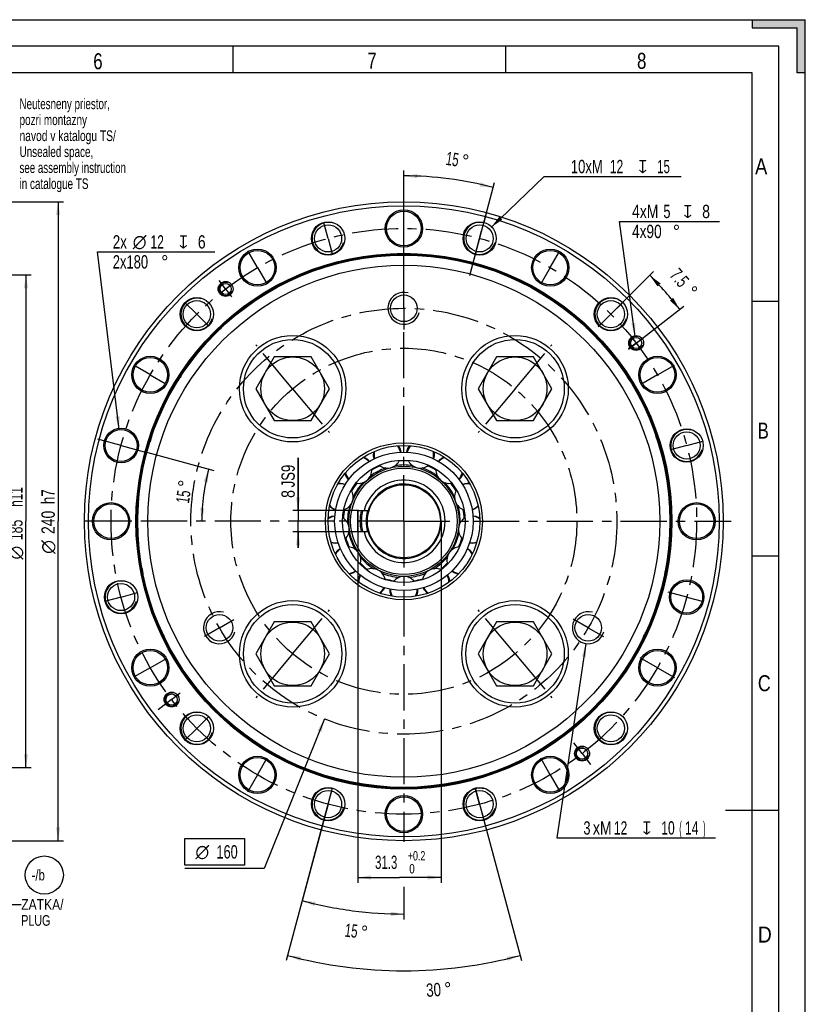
# Model space of a CAD drawing. Header units: millimetres. Extents: x 0 to 420, y 0 to 297.
# Tile 108 of 108: x 272 to 420, y 112 to 297. Entities that reach past the tile are written whole.
import ezdxf
from ezdxf.enums import TextEntityAlignment as Align

# ---------------------------------------------------------------- set-up
doc = ezdxf.new("R2010")
doc.units = ezdxf.units.MM
doc.header["$LTSCALE"] = 23.1
doc.linetypes.add('CENTER', pattern=[0.6, 0.375, -0.075, 0.075, -0.075])
doc.layers.get('0').update_dxf_attribs({"linetype": 'CONTINUOUS'})
for name, color, linetype in [('DEFAULT_1', 7, 'CENTER'), ('HRIADEL', 7, 'CONTINUOUS'), ('KLIETKY_HRIAD', 7, 'CONTINUOUS'), ('NOS-TELESO', 7, 'CONTINUOUS'), ('PRIR-VSTUP', 7, 'CONTINUOUS'), ('REZVALC', 7, 'CONTINUOUS')]:
    doc.layers.add(name, color=color, linetype=linetype)
doc.styles.get("Standard").update_dxf_attribs({"font": 'txt', "width": 0.8})
doc.styles.add('TEXTSTYLE_1', font='gdt', dxfattribs={"width": 0.8})
doc.dimstyles.new('DIMSTYLE_1', dxfattribs={"dimtxt": 2.5, "dimasz": 2.5, "dimexe": 1, "dimexo": 0, "dimtad": 1, "dimdec": 3, "dimlfac": 2, "dimdsep": 46, "dimtxsty": 'Standard', "dimblk": '_FILLED', "dimblk1": '_FILLED', "dimblk2": '_FILLED', "dimcen": 0.09, "dimclrt": 7, "dimadec": 0, "dimazin": 0, "dimtp": 0.005, "dimtm": 0.005, "dimtfac": 1, "dimtdec": 3, "dimtofl": 0, "dimtmove": 0, "dimatfit": 3, "dimldrblk": '_FILLED', "dimfxl": 1, "dimtolj": 1, "dimarcsym": 0})
doc.dimstyles.new('DIMSTYLE_10', dxfattribs={"dimtxt": 2.5, "dimasz": 2.5, "dimexe": 1, "dimexo": 0, "dimtad": 1, "dimdec": 3, "dimlfac": 2, "dimdsep": 46, "dimtxsty": 'Standard', "dimblk": '_FILLED', "dimblk1": '_FILLED', "dimblk2": '_FILLED', "dimcen": 0.09, "dimclrt": 7, "dimadec": 0, "dimazin": 0, "dimtp": 0.2, "dimtm": 0.2, "dimtfac": 1, "dimtdec": 3, "dimtofl": 0, "dimtmove": 0, "dimatfit": 3, "dimldrblk": '_FILLED', "dimfxl": 1, "dimtolj": 1, "dimarcsym": 0})
doc.dimstyles.new('DIMSTYLE_2', dxfattribs={"dimtxt": 2.5, "dimasz": 2.5, "dimexe": 1, "dimexo": 0, "dimgap": 1.25, "dimtad": 0, "dimdec": 0, "dimlfac": 2, "dimdsep": 46, "dimtxsty": 'Standard', "dimblk": '_FILLED', "dimblk1": '_FILLED', "dimblk2": '_FILLED', "dimcen": 0.09, "dimclrt": 7, "dimadec": 0, "dimazin": 0, "dimtfac": 1, "dimtdec": 0, "dimtofl": 0, "dimtmove": 0, "dimatfit": 3, "dimldrblk": '_FILLED', "dimfxl": 1, "dimtolj": 1, "dimarcsym": 0})
doc.dimstyles.new('DIMSTYLE_3', dxfattribs={"dimtxt": 2.5, "dimasz": 2.5, "dimexe": 1, "dimexo": 0, "dimgap": 1.25, "dimtad": 0, "dimdec": 0, "dimlfac": 2, "dimdsep": 46, "dimtxsty": 'Standard', "dimblk": '_FILLED', "dimblk1": '_FILLED', "dimblk2": '_FILLED', "dimcen": 0.09, "dimclrt": 7, "dimadec": 0, "dimazin": 0, "dimtfac": 1, "dimtdec": 65535, "dimtofl": 0, "dimtmove": 0, "dimatfit": 3, "dimldrblk": '_FILLED', "dimfxl": 1, "dimtolj": 1, "dimarcsym": 0})
doc.dimstyles.new('DIMSTYLE_4', dxfattribs={"dimtxt": 2.5, "dimasz": 2.5, "dimexe": 1, "dimexo": 0, "dimtad": 1, "dimdec": 3, "dimlfac": 2, "dimdsep": 46, "dimtxsty": 'Standard', "dimblk": '_FILLED', "dimblk1": '_FILLED', "dimblk2": '_FILLED', "dimcen": 0.09, "dimclrt": 7, "dimadec": 0, "dimazin": 0, "dimtp": 0.005, "dimtm": 0.005, "dimtfac": 1, "dimtdec": 3, "dimtmove": 0, "dimatfit": 2, "dimldrblk": '_FILLED', "dimfxl": 1, "dimtolj": 1, "dimarcsym": 0})
doc.dimstyles.new('DIMSTYLE_5', dxfattribs={"dimtxt": 2.5, "dimasz": 2.5, "dimexe": 1, "dimexo": 0, "dimgap": 1.25, "dimtad": 0, "dimdec": 1, "dimlfac": 2, "dimdsep": 46, "dimtxsty": 'Standard', "dimblk": '_FILLED', "dimblk1": '_FILLED', "dimblk2": '_FILLED', "dimcen": 0.09, "dimclrt": 7, "dimadec": 0, "dimazin": 0, "dimtp": 0.1, "dimtm": 0.1, "dimtfac": 1, "dimtdec": 65535, "dimtofl": 0, "dimtmove": 0, "dimatfit": 3, "dimldrblk": '_FILLED', "dimfxl": 1, "dimtolj": 1, "dimarcsym": 0})
doc.dimstyles.new('DIMSTYLE_7', dxfattribs={"dimtxt": 2.5, "dimasz": 2.5, "dimexe": 1, "dimexo": 0, "dimtad": 1, "dimdec": 3, "dimlfac": 2, "dimdsep": 46, "dimtxsty": 'Standard', "dimblk": '_FILLED', "dimblk1": '_FILLED', "dimblk2": '_FILLED', "dimcen": 0.09, "dimclrt": 7, "dimadec": 0, "dimazin": 0, "dimtfac": 1, "dimtdec": 3, "dimtofl": 0, "dimtmove": 0, "dimatfit": 3, "dimldrblk": '_FILLED', "dimfxl": 1, "dimtolj": 1, "dimarcsym": 0})
doc.dimstyles.new('DIMSTYLE_8', dxfattribs={"dimtxt": 2.5, "dimasz": 2.5, "dimexe": 1, "dimexo": 0, "dimtad": 1, "dimdec": 3, "dimlfac": 2, "dimdsep": 46, "dimtxsty": 'Standard', "dimblk": '_FILLED', "dimblk1": '_FILLED', "dimblk2": '_FILLED', "dimcen": 0.09, "dimclrt": 7, "dimadec": 0, "dimazin": 0, "dimtol": 1, "dimtp": 0.2, "dimtfac": 0.7, "dimtdec": 3, "dimtofl": 0, "dimtmove": 0, "dimatfit": 3, "dimldrblk": '_FILLED', "dimfxl": 1, "dimtolj": 1, "dimarcsym": 0})
doc.dimstyles.get("Standard").update_dxf_attribs({"dimtxt": 2.5, "dimasz": 2.5, "dimexe": 1, "dimexo": 0, "dimtad": 1, "dimdec": 3, "dimdsep": 46, "dimtxsty": 'Standard', "dimblk": '_FILLED', "dimblk1": '_FILLED', "dimblk2": '_FILLED', "dimcen": 0.09, "dimclrt": 7, "dimadec": 0, "dimazin": 0, "dimtol": 1, "dimtp": 0.005, "dimtm": 0.005, "dimtfac": 1, "dimtdec": 3, "dimtofl": 0, "dimtmove": 0, "dimatfit": 3, "dimldrblk": '_FILLED', "dimfxl": 1, "dimtolj": 1, "dimarcsym": 0})

# ---------------------------------------------------------------- blocks, each defined once
blk = doc.blocks.new('*D5')
at = {"color": 7, "linetype": 'Continuous'}
for p, q in [((344.59, 255.98), (344.59, 268.67)), ((356.96, 248.95), (361.64, 266.43))]:
    blk.add_line(p, q, dxfattribs=at)
for start, end in [(82.5, 90), (75, 82.5)]:
    blk.add_arc((344.59, 202.8), 64.87, start, end, dxfattribs=at)
for points in [[(347.1, 268.02), (344.59, 267.67), (347.08, 267.22)], [(358.86, 265.67), (361.38, 265.46), (359.05, 266.45)]]:
    blk.add_solid(points, dxfattribs=at)
at = {"color": 7, "linetype": 'Continuous', "width": 0.642857}
blk.add_text('15', height=2.5, rotation=-8.3302, dxfattribs=at).set_placement((353.53, 269.58), align=Align.CENTER)
at = {"color": 7, "linetype": 'Continuous', "style": 'TEXTSTYLE_1'}
blk.add_text('~', height=2.5, rotation=-8.3302, dxfattribs=at).set_placement((355.94, 269.23), align=Align.CENTER)
blk = doc.blocks.new('_FILLED')
at = {"color": 0, "linetype": 'ByBlock'}
blk.add_solid([(0, 0), (-1, 0.16), (-1, -0.16)], dxfattribs=at)
blk = doc.blocks.new('*D6')
at = {"color": 7, "linetype": 'Continuous'}
for p, q in [((330.36, 149.67), (325.24, 130.57)), ((344.59, 134.16), (344.59, 128.02))]:
    blk.add_line(p, q, dxfattribs=at)
for start, end in [(255, 262.5), (262.5, 270)]:
    blk.add_arc((344.59, 202.8), 73.77, start, end, dxfattribs=at)
for points in [[(328.02, 131.32), (325.5, 131.54), (327.83, 130.54)], [(342.09, 128.66), (344.59, 129.02), (342.1, 129.46)]]:
    blk.add_solid(points, dxfattribs=at)
at = {"color": 7, "linetype": 'Continuous', "width": 0.642857}
blk.add_text('15', height=2.5, rotation=-6.705, dxfattribs=at).set_placement((334.57, 124.66), align=Align.CENTER)
at = {"color": 7, "linetype": 'Continuous', "style": 'TEXTSTYLE_1'}
blk.add_text('~', height=2.5, rotation=-6.705, dxfattribs=at).set_placement((336.99, 124.37), align=Align.CENTER)
blk = doc.blocks.new('*D7')
at = {"color": 7, "linetype": 'Continuous'}
for p, q in [((331.15, 152.65), (322.48, 120.28)), ((358.01, 152.72), (366.7, 120.28))]:
    blk.add_line(p, q, dxfattribs=at)
for start, end in [(255, 270), (270, 285)]:
    blk.add_arc((344.59, 202.8), 84.43, start, end, dxfattribs=at)
for points in [[(325.26, 121.02), (322.74, 121.25), (325.07, 120.25)], [(364.12, 120.25), (366.44, 121.25), (363.92, 121.02)]]:
    blk.add_solid(points, dxfattribs=at)
at = {"color": 7, "linetype": 'Continuous', "width": 0.75}
blk.add_text('30', height=2.5, rotation=4.1665, dxfattribs=at).set_placement((350.26, 113.55), align=Align.CENTER)
at = {"color": 7, "linetype": 'Continuous', "style": 'TEXTSTYLE_1'}
blk.add_text('~', height=2.5, rotation=4.1665, dxfattribs=at).set_placement((352.96, 113.74), align=Align.CENTER)
blk = doc.blocks.new('*D8')
at = {"color": 7, "linetype": 'Continuous'}
for p, q in [((291.1, 220.01), (287.04, 253.4)), ((287.04, 253.4), (288.66, 253.4)), ((288.66, 253.4), (309.1, 253.4))]:
    blk.add_line(p, q, dxfattribs=at)
at = {"color": 7, "linetype": 'Continuous', "xscale": 2.5, "yscale": 2.5, "zscale": 2.5, "rotation": 276.9348775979}
blk.add_blockref('_FILLED', (291.1, 220.01), dxfattribs=at)
at = {"color": 7, "linetype": 'Continuous'}
for s, width, p in [('2x', 0.75, (289.91, 254.02)), ('12', 0.678571, (296.99, 254.02)), ('6', 0.785714, (305.89, 254.02)), ('2x180', 0.728571, (289.91, 250.27))]:
    blk.add_text(s, height=2.5, dxfattribs=dict(at, width=width)).set_placement(p)
at = {"color": 7, "linetype": 'Continuous', "style": 'TEXTSTYLE_1'}
for s, p in [('n', (293.66, 254.02)), ('x', (302.35, 254.02)), ('~', (299.01, 250.27))]:
    blk.add_text(s, height=2.5, dxfattribs=at).set_placement(p)
blk = doc.blocks.new('*D12')
at = {"color": 7, "linetype": 'Continuous'}
blk.add_line((295.81, 215.87), (308.9, 212.36), dxfattribs=at)
for start, end in [(165, 172.5), (172.5, 180)]:
    blk.add_arc((344.59, 202.8), 37.95, start, end, dxfattribs=at)
for points in [[(307.76, 210.09), (307.94, 212.62), (306.98, 210.27)], [(306.33, 205.31), (306.64, 202.8), (307.13, 205.28)]]:
    blk.add_solid(points, dxfattribs=at)
at = {"color": 7, "linetype": 'Continuous', "style": 'TEXTSTYLE_1'}
blk.add_text('~', height=2.5, rotation=82.5, dxfattribs=at).set_placement((304.7, 209.67), align=Align.CENTER)
at = {"color": 7, "linetype": 'Continuous', "width": 0.642857}
blk.add_text('15', height=2.5, rotation=82.5, dxfattribs=at).set_placement((304.38, 207.25), align=Align.CENTER)
blk = doc.blocks.new('*D13')
at = {"color": 7, "linetype": 'Continuous'}
for p, q in [((381.11, 239.31), (391.49, 249.7)), ((386.76, 235.15), (397.21, 243.17))]:
    blk.add_line(p, q, dxfattribs=at)
for start, end in [(41.25, 45), (37.5, 41.25)]:
    blk.add_arc((344.59, 202.8), 65.33, start, end, dxfattribs=at)
for points in [[(392.81, 247.46), (390.78, 248.99), (392.23, 246.91)], [(394.55, 244.27), (396.42, 242.56), (395.17, 244.77)]]:
    blk.add_solid(points, dxfattribs=at)
at = {"color": 7, "linetype": 'Continuous', "width": 0.690476}
blk.add_text('7.5', height=2.5, rotation=-49.2292, dxfattribs=at).set_placement((395.41, 247.72), align=Align.CENTER)
at = {"color": 7, "linetype": 'Continuous', "style": 'TEXTSTYLE_1'}
blk.add_text('~', height=2.5, rotation=-49.2292, dxfattribs=at).set_placement((397.65, 245.13), align=Align.CENTER)
blk = doc.blocks.new('*D14')
at = {"color": 7, "linetype": 'Continuous'}
for p, q in [((388.05, 237.52), (385.07, 259.11)), ((385.07, 259.11), (386.2, 259.11)), ((386.2, 259.11), (403.85, 259.11))]:
    blk.add_line(p, q, dxfattribs=at)
at = {"color": 7, "linetype": 'Continuous', "xscale": 2.5, "yscale": 2.5, "zscale": 2.5, "rotation": 277.8618244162}
blk.add_blockref('_FILLED', (388.05, 237.52), dxfattribs=at)
at = {"color": 7, "linetype": 'Continuous'}
for s, width, p in [('4xM', 0.785714, (387.45, 259.73)), ('5', 0.714286, (393.34, 259.73)), ('8', 0.785714, (400.63, 259.73)), ('4x90', 0.767857, (387.45, 255.98))]:
    blk.add_text(s, height=2.5, dxfattribs=dict(at, width=width)).set_placement(p)
at = {"color": 7, "linetype": 'Continuous', "style": 'TEXTSTYLE_1'}
for s, p in [('x', (397.09, 259.73)), ('~', (395.13, 255.98))]:
    blk.add_text(s, height=2.5, dxfattribs=at).set_placement(p)
blk = doc.blocks.new('*D15')
at = {"color": 7, "linetype": 'Continuous'}
for p, q in [((360.99, 258), (370.96, 267.54)), ((370.96, 267.54), (374.71, 267.54)), ((374.71, 267.54), (396.65, 267.54))]:
    blk.add_line(p, q, dxfattribs=at)
at = {"color": 7, "linetype": 'Continuous', "xscale": 2.5, "yscale": 2.5, "zscale": 2.5, "rotation": 223.7575015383}
blk.add_blockref('_FILLED', (360.99, 258), dxfattribs=at)
at = {"color": 7, "linetype": 'Continuous'}
for s, width, p in [('10xM', 0.732143, (375.96, 268.17)), ('12', 0.678571, (383.28, 268.17)), ('15', 0.642857, (392.18, 268.17))]:
    blk.add_text(s, height=2.5, dxfattribs=dict(at, width=width)).set_placement(p)
at = {"color": 7, "linetype": 'Continuous', "style": 'TEXTSTYLE_1'}
blk.add_text('x', height=2.5, dxfattribs=at).set_placement((388.64, 268.17))
blk = doc.blocks.new('*D31')
at = {"color": 7, "linetype": 'Continuous'}
for p, q in [((245.34, 262.8), (280.64, 262.8)), ((279.64, 262.8), (279.64, 202.8)), ((279.64, 142.8), (279.64, 202.8)), ((245.34, 142.8), (280.64, 142.8))]:
    blk.add_line(p, q, dxfattribs=at)
at = {"color": 7, "linetype": 'Continuous', "xscale": 2.5, "yscale": 2.5, "zscale": 2.5}
for p, rotation in [((279.64, 262.8), 90), ((279.64, 142.8), 270)]:
    blk.add_blockref('_FILLED', p, dxfattribs=dict(at, rotation=rotation))
at = {"color": 7, "linetype": 'Continuous'}
for s, width, p in [('h7', 0.75, (279.01, 207.41)), ('240', 0.785714, (279.01, 202.59))]:
    blk.add_text(s, height=2.5, rotation=90, dxfattribs=dict(at, width=width)).set_placement(p, align=Align.CENTER)
at = {"color": 7, "linetype": 'Continuous', "style": 'TEXTSTYLE_1'}
blk.add_text('n', height=2.5, rotation=90, dxfattribs=at).set_placement((279.01, 197.97), align=Align.CENTER)
blk = doc.blocks.new('*D34')
at = {"color": 7, "linetype": 'Continuous'}
for p, q in [((246.59, 249.05), (274.6, 249.05)), ((273.6, 249.05), (273.6, 202.8)), ((273.6, 156.55), (273.6, 202.8)), ((246.59, 156.55), (274.6, 156.55))]:
    blk.add_line(p, q, dxfattribs=at)
at = {"color": 7, "linetype": 'Continuous', "xscale": 2.5, "yscale": 2.5, "zscale": 2.5}
for p, rotation in [((273.6, 249.05), 90), ((273.6, 156.55), 270)]:
    blk.add_blockref('_FILLED', p, dxfattribs=dict(at, rotation=rotation))
at = {"color": 7, "linetype": 'Continuous'}
for s, width, p in [(' h11', 0.660714, (272.97, 207.05)), ('185', 0.690476, (272.97, 201.16))]:
    blk.add_text(s, height=2.5, rotation=90, dxfattribs=dict(at, width=width)).set_placement(p, align=Align.CENTER)
at = {"color": 7, "linetype": 'Continuous', "style": 'TEXTSTYLE_1'}
blk.add_text('n', height=2.5, rotation=90, dxfattribs=at).set_placement((272.97, 196.9), align=Align.CENTER)
blk = doc.blocks.new('*D35')
at = {"color": 7, "linetype": 'Continuous'}
for p, q in [((335.94, 204.67), (335.94, 134.9)), ((351.59, 202.8), (351.59, 134.9)), ((335.94, 135.9), (343.77, 135.9)), ((351.59, 135.9), (343.77, 135.9))]:
    blk.add_line(p, q, dxfattribs=at)
at = {"color": 7, "linetype": 'Continuous', "xscale": 2.5, "yscale": 2.5, "zscale": 2.5, "rotation": 180}
blk.add_blockref('_FILLED', (335.94, 135.9), dxfattribs=at)
at = {"color": 7, "linetype": 'Continuous', "xscale": 2.5, "yscale": 2.5, "zscale": 2.5}
blk.add_blockref('_FILLED', (351.59, 135.9), dxfattribs=at)
at = {"color": 7, "linetype": 'Continuous'}
for s, height, width, p in [('+0.2', 1.75, 0.714286, (346.98, 139.09)), ('31.3', 2.5, 0.642857, (341.27, 137.5)), (' 0', 1.75, 0.785714, (345.86, 136.65))]:
    blk.add_text(s, height=height, dxfattribs=dict(at, width=width)).set_placement(p, align=Align.CENTER)
blk = doc.blocks.new('*D37')
at = {"color": 7, "linetype": 'Continuous'}
for p, q in [((324.72, 204.8), (324.72, 214.69)), ((324.72, 214.69), (324.72, 202.8)), ((336.07, 204.8), (323.72, 204.8)), ((324.72, 197.8), (324.72, 202.8)), ((336.07, 200.8), (323.72, 200.8)), ((324.72, 200.8), (324.72, 197.8))]:
    blk.add_line(p, q, dxfattribs=at)
at = {"color": 7, "linetype": 'Continuous', "xscale": 2.5, "yscale": 2.5, "zscale": 2.5}
for p, rotation in [((324.72, 204.8), 270), ((324.72, 200.8), 90)]:
    blk.add_blockref('_FILLED', p, dxfattribs=dict(at, rotation=rotation))
at = {"color": 7, "linetype": 'Continuous'}
for s, width, p in [('JS9', 0.738095, (324.09, 209.16)), ('8', 0.785714, (324.09, 207.19))]:
    blk.add_text(s, height=2.5, rotation=90, dxfattribs=dict(at, width=width)).set_placement(p)
blk = doc.blocks.new('*D40')
at = {"color": 7, "linetype": 'Continuous'}
for p, q in [((378.79, 179.83), (373.32, 143.33)), ((373.32, 143.33), (377.07, 143.33)), ((377.07, 143.33), (403.12, 143.33))]:
    blk.add_line(p, q, dxfattribs=at)
at = {"color": 7, "linetype": 'Continuous', "xscale": 2.5, "yscale": 2.5, "zscale": 2.5, "rotation": 81.4850975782}
blk.add_blockref('_FILLED', (378.79, 179.83), dxfattribs=at)
at = {"color": 7, "linetype": 'Continuous'}
for s, width, p in [('3', 0.714286, (378.32, 143.95)), ('xM', 0.785714, (380.11, 143.95)), ('12', 0.678571, (384.04, 143.95)), ('10', 0.678571, (392.94, 143.95)), ('(', 0.428571, (396.33, 143.95)), ('14', 0.678571, (397.4, 143.95)), (')', 0.428571, (400.79, 143.95))]:
    blk.add_text(s, height=2.5, dxfattribs=dict(at, width=width)).set_placement(p)
at = {"color": 7, "linetype": 'Continuous', "style": 'TEXTSTYLE_1'}
blk.add_text('x', height=2.5, dxfattribs=at).set_placement((389.4, 143.95))
blk = doc.blocks.new('*D41')
at = {"color": 7, "linetype": 'Continuous'}
for p, q in [((329.67, 165.68), (318.38, 137.58)), ((314.63, 137.58), (303.44, 137.58)), ((318.38, 137.58), (314.63, 137.58))]:
    blk.add_line(p, q, dxfattribs=at)
at = {"color": 7, "linetype": 'Continuous', "xscale": 2.5, "yscale": 2.5, "zscale": 2.5, "rotation": 68.0995723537}
blk.add_blockref('_FILLED', (329.67, 165.68), dxfattribs=at)
at = {"color": 7, "linetype": 'Continuous', "style": 'TEXTSTYLE_1'}
blk.add_text('n', height=2.5, dxfattribs=at).set_placement((308.02, 139.46), align=Align.RIGHT)
at = {"color": 7, "linetype": 'Continuous', "width": 0.714286}
blk.add_text('160', height=2.5, dxfattribs=at).set_placement((313.38, 139.46), align=Align.RIGHT)
blk = doc.blocks.new('BALLOON_BL2', base_point=(277.05, 136.35))
at = {"color": 7, "linetype": 'Continuous'}
blk.add_circle((277.05, 136.35), 3.58, dxfattribs=at)
at = {"color": 7, "linetype": 'Continuous', "width": 0.793651}
blk.add_text('-/b', height=2, dxfattribs=at).set_placement((274.67, 135.35))

msp = doc.modelspace()

# ---------------------------------------------------------------- linework, layer by layer
at = {"color": 7, "linetype": 'Continuous'}
for p, q in [((10, 297), (410, 297)), ((410, 297), (420, 297)), ((410, 297), (410, 295.5)), ((420, 287), (420, 297)), ((410, 295.5), (418.5, 295.5)), ((418.5, 287), (418.5, 295.5)), ((415, 292), (15, 292)), ((312.5, 287), (312.5, 292)), ((363.75, 287), (363.75, 292)), ((415, 5), (415, 292)), ((410, 287), (20, 287)), ((410, 10), (410, 287)), ((420, 287), (418.5, 287)), ((420, 10), (420, 287)), ((410, 244.16), (415, 244.16)), ((320.2384, 233.68993), (316.7759, 227.6927)), ((327.1634, 233.68993), (320.2384, 233.68993)), ((330.6259, 227.6927), (327.1634, 233.68993)), ((362.01959, 233.68993), (358.55709, 227.6927)), ((368.94459, 233.68993), (362.01959, 233.68993)), ((372.40709, 227.6927), (368.94459, 233.68993)), ((316.7759, 227.6927), (320.2384, 221.69548)), ((327.1634, 221.69548), (330.6259, 227.6927)), ((358.55709, 227.6927), (362.01959, 221.69548)), ((368.94459, 221.69548), (372.40709, 227.6927)), ((320.2384, 221.69548), (327.1634, 221.69548)), ((362.01959, 221.69548), (368.94459, 221.69548)), ((410, 196.33), (415, 196.33)), ((320.2384, 183.89704), (316.7759, 177.89982)), ((327.1634, 183.89704), (320.2384, 183.89704)), ((330.6259, 177.89982), (327.1634, 183.89704)), ((362.01959, 183.89704), (358.55709, 177.89982)), ((368.94459, 183.89704), (362.01959, 183.89704)), ((372.40709, 177.89982), (368.94459, 183.89704)), ((316.7759, 177.89982), (320.2384, 171.90259)), ((327.1634, 171.90259), (330.6259, 177.89982)), ((358.55709, 177.89982), (362.01959, 171.90259)), ((368.94459, 171.90259), (372.40709, 177.89982)), ((320.2384, 171.90259), (327.1634, 171.90259)), ((362.01959, 171.90259), (368.94459, 171.90259)), ((415, 148.5), (405, 148.5)), ((303.43516, 143.20868), (314.62564, 143.20868)), ((303.43516, 138.20868), (303.43516, 143.20868)), ((314.62564, 143.20868), (314.62564, 138.20868)), ((314.62564, 138.20868), (303.43516, 138.20868))]:
    msp.add_line(p, q, dxfattribs=at)
for centre, radius in [((323.7009, 227.6927), 5.97237), ((365.48209, 227.6927), 5.97237), ((344.59149, 202.79626), 6.85), ((323.7009, 177.89982), 5.97237), ((365.48209, 177.89982), 5.97237)]:
    msp.add_circle(centre, radius, dxfattribs=at)
for radius, start, end in [(8.25, 165.9612602, 194.0387398), (8, 165.5154787, 194.4845213), (7.1, 163.6323016, 196.3676984)]:
    msp.add_arc((344.59149, 202.79626), radius, start, end, dxfattribs=at)
for points in [[(410, 295.5), (410, 297), (420, 297)], [(410, 295.5), (420, 297), (418.5, 295.5)], [(418.5, 295.5), (420, 297), (418.5, 287)], [(420, 297), (420, 287), (418.5, 287)]]:
    msp.add_solid(points, dxfattribs=at)
at = {"layer": 'DEFAULT_1', "color": 7, "linetype": 'CENTER'}
for p, q in [((344.59149, 254.27126), (344.59149, 264.29626)), ((356.95743, 248.94657), (360.50886, 262.2007)), ((330.35645, 255.92218), (329.57187, 258.85024)), ((330.35645, 255.92218), (331.14102, 252.99412)), ((317.09149, 250.42766), (315.26087, 253.59839)), ((344.59149, 246.79626), (344.59149, 254.27126)), ((372.09149, 250.42766), (373.84224, 253.46003)), ((317.09149, 250.42766), (318.89764, 247.29931)), ((372.09149, 250.42766), (370.33845, 247.39129)), ((311.10961, 246.43069), (309.88945, 248.02084)), ((311.10961, 246.43069), (312.23805, 244.96008)), ((344.59149, 242.79626), (344.59149, 246.79626)), ((305.70062, 241.68713), (303.47189, 243.91586)), ((344.59149, 242.79626), (344.59149, 238.79626)), ((383.48237, 241.68713), (385.7089, 243.91367)), ((305.70062, 241.68713), (307.92935, 239.4584)), ((383.48237, 241.68713), (381.10827, 239.31303)), ((344.59149, 215.79626), (344.59149, 238.79626)), ((388.22593, 236.27814), (389.65105, 237.37168)), ((323.7009, 227.6927), (316.79093, 235.92768)), ((365.48209, 227.6927), (372.39206, 235.92768)), ((388.22593, 236.27814), (386.76069, 235.15382)), ((296.89101, 230.33615), (294.17867, 231.90212)), ((392.22289, 230.29626), (395.41599, 232.1398)), ((296.9601, 230.29626), (296.89101, 230.33615)), ((296.9601, 230.29626), (299.74152, 228.6904)), ((392.22289, 230.29626), (389.12094, 228.50535)), ((323.7009, 227.6927), (330.61086, 219.45773)), ((365.48209, 227.6927), (358.57212, 219.45773)), ((287.55357, 218.07952), (287.11891, 218.19599)), ((291.46557, 217.03131), (287.55357, 218.07952)), ((291.46557, 217.03131), (295.81224, 215.86662)), ((397.71741, 217.03131), (394.67269, 216.21548)), ((397.71741, 217.03131), (400.72587, 217.83742)), ((344.59149, 202.79626), (344.59149, 215.79626)), ((293.11649, 202.79626), (283.09149, 202.79626)), ((331.59149, 202.79626), (293.11649, 202.79626)), ((344.59149, 202.79626), (331.59149, 202.79626)), ((344.59149, 202.79626), (344.59149, 189.79626)), ((344.59149, 202.79626), (357.59149, 202.79626)), ((357.59149, 202.79626), (406.09149, 202.79626)), ((291.46557, 188.56121), (294.5806, 189.39588)), ((344.59149, 189.79626), (344.59149, 142.61812)), ((397.71741, 188.56121), (394.24613, 189.49134)), ((291.46557, 188.56121), (288.34963, 187.7263)), ((397.71741, 188.56121), (400.86943, 187.71663)), ((323.7009, 177.89982), (330.61086, 186.13479)), ((365.48209, 177.89982), (358.57212, 186.13479)), ((309.95048, 182.79626), (312.66857, 184.36555)), ((379.23251, 182.79626), (376.40435, 184.4291)), ((309.95048, 182.79626), (307.16036, 181.18538)), ((379.23251, 182.79626), (382.06067, 181.16342)), ((323.7009, 177.89982), (316.79093, 169.66484)), ((365.48209, 177.89982), (372.39206, 169.66484)), ((296.9601, 175.29626), (299.99205, 177.04676)), ((392.22289, 175.29626), (389.0034, 177.15503)), ((296.9601, 175.29626), (293.93825, 173.5516)), ((392.22289, 175.29626), (395.44238, 173.43748)), ((300.95706, 169.31438), (302.59453, 170.57085)), ((300.95706, 169.31438), (298.45368, 167.39347)), ((305.70062, 163.90539), (308.00326, 166.20803)), ((305.70062, 163.90539), (303.39037, 161.59514)), ((383.48237, 163.90539), (383.48074, 163.90701)), ((383.48237, 163.90539), (383.48399, 163.90376)), ((378.07337, 159.16183), (376.52103, 161.18488)), ((378.07337, 159.16183), (379.62571, 157.13877)), ((317.09149, 155.16486), (318.93977, 158.36617)), ((372.09149, 155.16486), (370.29159, 158.28239)), ((317.09149, 155.16486), (315.21148, 151.90858)), ((372.09149, 155.16486), (373.8914, 152.04734)), ((330.35645, 149.67034), (331.1538, 152.64611)), ((358.82654, 149.67034), (358.00927, 152.72044)), ((330.35645, 149.67034), (329.43008, 146.21311)), ((358.82654, 149.67034), (359.66647, 146.53569))]:
    msp.add_line(p, q, dxfattribs=at)
for radius in [55, 40, 32.5]:
    msp.add_circle((344.59149, 202.79626), radius, dxfattribs=at)
at = {"layer": 'HRIADEL', "color": 7, "linetype": 'Continuous'}
for p, q in [((335.94149, 200.92126), (335.94149, 204.67126)), ((336.06649, 204.79626), (337.88329, 204.79626)), ((337.88329, 200.79626), (336.06649, 200.79626))]:
    msp.add_line(p, q, dxfattribs=at)
for radius in [10.356, 10]:
    msp.add_circle((344.59149, 202.79626), radius, dxfattribs=at)
for centre, radius, start, end in [((344.59149, 202.79626), 10.57257, 108.8060665, 126.5476485), ((344.59149, 202.79626), 11.35, 113.3173588, 122.0680257), ((344.59149, 202.79626), 10.57257, 81.1261257, 98.8738743), ((344.59149, 202.79626), 11.35, 85.6139544, 94.3860456), ((344.59149, 202.79626), 10.57257, 53.4523515, 71.1939335), ((344.59149, 202.79626), 11.35, 57.9319743, 66.6826412), ((344.59149, 202.79626), 11.35, 141.0001243, 149.7689745), ((344.59149, 202.79626), 10.57257, 136.4934066, 154.2573868), ((344.59149, 202.79626), 7.75, 194.9552483, 165.0447517), ((344.59149, 202.79626), 7, 196.6015496, 163.3984504), ((344.59149, 202.79626), 10.57257, 25.7426132, 43.5065934), ((344.59149, 202.79626), 11.35, 30.2310255, 38.9998757), ((344.59149, 202.79626), 10.57257, 164.1878003, 181.9611327), ((344.59149, 202.79626), 10.57257, 358.0388673, 15.8121997), ((344.59149, 202.79626), 11.35, 168.6991671, 177.4551715), ((336.06649, 204.67126), 0.125, 90, 180), ((344.59149, 202.79626), 11.35, 2.5448285, 11.3008329), ((344.59149, 202.79626), 10.57257, 191.888923, 209.658603), ((336.06649, 200.92126), 0.125, 180, 270), ((344.59149, 202.79626), 10.57257, 330.341397, 348.111077), ((344.59149, 202.79626), 11.35, 196.3837458, 205.1543555), ((344.59149, 202.79626), 11.35, 334.8456445, 343.6162542), ((344.59149, 202.79626), 10.57257, 219.5964691, 237.3494969), ((344.59149, 202.79626), 10.57257, 302.6505031, 320.4035309), ((344.59149, 202.79626), 11.35, 224.0802938, 232.8434257), ((344.59149, 202.79626), 11.35, 307.1565743, 315.9197062), ((344.59149, 202.79626), 10.57257, 247.2897442, 265.0339174), ((344.59149, 202.79626), 10.57257, 274.9660826, 292.7102558), ((344.59149, 202.79626), 11.35, 251.7713806, 260.5359493), ((344.59149, 202.79626), 11.35, 279.4640507, 288.2286194)]:
    msp.add_arc(centre, radius, start, end, dxfattribs=at)
at = {"layer": 'KLIETKY_HRIAD', "color": 7, "linetype": 'Continuous'}
for p, q in [((343.53766, 216.99449), (343.91114, 216.31642)), ((345.27185, 216.31642), (345.64533, 216.99449)), ((337.06223, 214.87703), (337.70594, 214.45159)), ((338.91079, 215.08395), (338.92644, 215.86136)), ((339.04186, 214.55217), (338.91079, 215.08395)), ((343.91114, 216.31642), (344.04221, 215.78465)), ((345.14078, 215.78465), (345.27185, 216.31642)), ((350.2722, 215.08395), (350.14113, 214.55217)), ((350.25654, 215.86136), (350.2722, 215.08395)), ((351.47705, 214.45159), (352.12076, 214.87703)), ((337.70594, 214.45159), (338.06912, 214.04164)), ((351.11387, 214.04164), (351.47705, 214.45159)), ((333.85111, 211.03651), (333.50172, 211.73609)), ((334.21429, 210.62656), (333.85111, 211.03651)), ((355.33188, 211.03651), (354.9687, 210.62656)), ((355.68126, 211.73609), (355.33188, 211.03651)), ((332.31206, 209.99406), (333.07813, 209.91666)), ((333.07813, 209.91666), (333.59023, 209.72245)), ((355.59276, 209.72245), (356.10485, 209.91666)), ((356.10485, 209.91666), (356.87093, 209.99406)), ((331.25192, 205.10133), (330.61311, 205.56153)), ((358.56987, 205.56153), (357.93107, 205.10133)), ((330.37426, 203.46332), (331.0879, 203.75054)), ((331.0879, 203.75054), (331.63159, 203.81656)), ((331.76401, 204.90712), (331.25192, 205.10133)), ((357.93107, 205.10133), (357.41897, 204.90712)), ((357.55139, 203.81656), (358.09509, 203.75054)), ((358.09509, 203.75054), (358.80872, 203.46332)), ((331.70867, 198.63809), (330.93293, 198.74817)), ((332.25236, 198.7041), (331.70867, 198.63809)), ((357.47432, 198.63809), (356.93063, 198.7041)), ((358.25005, 198.74817), (357.47432, 198.63809)), ((331.69264, 196.7797), (332.19118, 197.3658)), ((332.19118, 197.3658), (332.64192, 197.67692)), ((356.54107, 197.67692), (356.99181, 197.3658)), ((356.99181, 197.3658), (357.49035, 196.7797)), ((335.11671, 193.12743), (334.38295, 192.86593)), ((335.56745, 193.43855), (335.11671, 193.12743)), ((336.13522, 192.22511), (336.38974, 192.71007)), ((352.79324, 192.71007), (353.04776, 192.22511)), ((354.06627, 193.12743), (353.61554, 193.43855)), ((354.80004, 192.86593), (354.06627, 193.12743)), ((335.96593, 191.47342), (336.13522, 192.22511)), ((353.04776, 192.22511), (353.21706, 191.47342)), ((340.69532, 189.83179), (340.16963, 189.26195)), ((340.94984, 190.31674), (340.69532, 189.83179)), ((342.01649, 189.50615), (342.01649, 190.05384)), ((342.21642, 188.76), (342.01649, 189.50615)), ((347.16649, 189.50615), (346.96656, 188.76)), ((347.16649, 190.05384), (347.16649, 189.50615)), ((348.48767, 189.83179), (348.23314, 190.31674)), ((349.01336, 189.26195), (348.48767, 189.83179))]:
    msp.add_line(p, q, dxfattribs=at)
for radius in [13, 11.5]:
    msp.add_circle((344.59149, 202.79626), radius, dxfattribs=at)
at = {"layer": 'NOS-TELESO', "color": 7, "linetype": 'Continuous'}
for centre, radius in [((344.59149, 202.79626), 60), ((344.59149, 202.79626), 59.25), ((344.59149, 257.79626), 3.5), ((344.59149, 257.79626), 3.25), ((330.35645, 255.92218), 3.125), ((358.82654, 255.92218), 3.125), ((330.35645, 255.92218), 2.55), ((358.82654, 255.92218), 2.55), ((317.09149, 250.42766), 3.5), ((317.09149, 250.42766), 3.25), ((372.09149, 250.42766), 3.5), ((372.09149, 250.42766), 3.25), ((344.59149, 202.79626), 50.325), ((344.59149, 202.79626), 50.175), ((344.59149, 202.79626), 50), ((311.10961, 246.43069), 1.4), ((311.10961, 246.43069), 1.05), ((305.70062, 241.68713), 3.125), ((305.70062, 241.68713), 2.55), ((383.48237, 241.68713), 3.125), ((383.48237, 241.68713), 2.55), ((388.22593, 236.27814), 1.4), ((388.22593, 236.27814), 1.05), ((296.9601, 230.29626), 3.5), ((296.9601, 230.29626), 3.25), ((392.22289, 230.29626), 3.5), ((392.22289, 230.29626), 3.25), ((291.46557, 217.03131), 3.25), ((397.71741, 217.03131), 3.125), ((291.46557, 217.03131), 3), ((397.71741, 217.03131), 2.55), ((289.59149, 202.79626), 3.5), ((289.59149, 202.79626), 3.25), ((399.59149, 202.79626), 3.5), ((399.59149, 202.79626), 3.25), ((291.46557, 188.56121), 3.125), ((291.46557, 188.56121), 2.55), ((397.71741, 188.56121), 3.25), ((397.71741, 188.56121), 3), ((296.9601, 175.29626), 3.5), ((296.9601, 175.29626), 3.25), ((392.22289, 175.29626), 3.5), ((392.22289, 175.29626), 3.25), ((300.95706, 169.31438), 1.4), ((300.95706, 169.31438), 1.05), ((305.70062, 163.90539), 3.125), ((305.70062, 163.90539), 2.55), ((383.48237, 163.90539), 3.125), ((383.48237, 163.90539), 2.55), ((378.07337, 159.16183), 1.4), ((378.07337, 159.16183), 1.05), ((317.09149, 155.16486), 3.5), ((317.09149, 155.16486), 3.25), ((372.09149, 155.16486), 3.5), ((372.09149, 155.16486), 3.25), ((330.35645, 149.67034), 3.125), ((330.35645, 149.67034), 2.55), ((358.82654, 149.67034), 3.125), ((358.82654, 149.67034), 2.55), ((344.59149, 147.79626), 3.5), ((344.59149, 147.79626), 3.25)]:
    msp.add_circle(centre, radius, dxfattribs=at)
for centre, radius, start, end in [((330.35645, 255.92218), 3, 75, 345), ((358.82654, 255.92218), 3, 75, 345), ((361.11997, 258.2042), 8.18894, 237.4414585, 237.7374835), ((311.10961, 246.43069), 1.25, 75, 345), ((305.70062, 241.68713), 3, 75, 345), ((383.48237, 241.68713), 3, 75, 345), ((388.22593, 236.27814), 1.25, 75, 345), ((397.71741, 217.03131), 3, 75, 345), ((291.46557, 188.56121), 3, 75, 345), ((300.95706, 169.31438), 1.25, 75, 345), ((305.70062, 163.90539), 3, 75, 345), ((383.48237, 163.90539), 3, 75, 345), ((378.07337, 159.16183), 1.25, 75, 345), ((330.35645, 149.67034), 3, 75, 345), ((358.82654, 149.67034), 3, 75, 345)]:
    msp.add_arc(centre, radius, start, end, dxfattribs=at)
at = {"layer": 'PRIR-VSTUP', "color": 7, "linetype": 'Continuous'}
for centre, radius in [((344.59149, 202.79626), 49.975), ((344.59149, 202.79626), 48.08703), ((344.59149, 242.79626), 2.5), ((323.7009, 227.6927), 10), ((323.7009, 227.6927), 9.25), ((365.48209, 227.6927), 10), ((365.48209, 227.6927), 9.25), ((344.59149, 202.79626), 14.75), ((344.59149, 202.79626), 14.25), ((323.7009, 177.89982), 10), ((323.7009, 177.89982), 9.25), ((365.48209, 177.89982), 10), ((365.48209, 177.89982), 9.25), ((309.95048, 182.79626), 2.5), ((379.23251, 182.79626), 2.5)]:
    msp.add_circle(centre, radius, dxfattribs=at)
for centre in [(344.59149, 242.79626), (309.95048, 182.79626), (379.23251, 182.79626)]:
    msp.add_arc(centre, 3, 75, 345, dxfattribs=at)
at = {"layer": 'REZVALC', "color": 7, "linetype": 'Continuous'}
for centre, start, end in [((344.59149, 250.29626), 86.25, 94.0909091), ((344.59149, 250.29626), 85.9090909, 86.0715445), ((332.77872, 248.80396), 93.9284555, 115.1468808), ((356.40426, 248.80396), 64.8916083, 74.9039666), ((321.70819, 244.42083), 107.7609476, 131.0151358), ((367.47479, 244.42083), 48.9848642, 72.2390524), ((312.07551, 237.42227), 123.5543734, 143.8595638), ((377.10748, 237.42227), 36.1901814, 56.4456266), ((304.48592, 228.24803), 135.4705854, 158.0040539), ((384.69707, 228.24803), 21.9959461, 44.5294146), ((299.41631, 217.47457), 150.6544972, 174.0385438), ((389.76668, 217.47457), 18.8333648, 29.3455028), ((341.51485, 215.27869), 11.4288898, 43.0545916), ((347.66814, 215.27869), 136.9454084, 168.5722749), ((336.06639, 212.41911), 39.0997375, 70.6361558), ((341.51485, 215.27869), 164.501457, 196.1587002), ((347.66814, 215.27869), 343.8412998, 15.498543), ((353.1166, 212.41911), 109.3638442, 140.9013167), ((341.51485, 215.27869), 231.7251844, 336.1172774), ((347.66814, 215.27869), 203.8827226, 308.2748156), ((336.06639, 212.41911), 192.2408815, 223.8809989), ((336.06639, 212.41911), 259.2119329, 3.6698931), ((353.1166, 212.41911), 176.3301069, 280.7880671), ((353.1166, 212.41911), 316.119857, 347.7605089), ((332.57092, 207.35506), 66.8529425, 98.2427603), ((356.61206, 207.35506), 81.7572397, 113.1479642), ((332.57092, 207.35506), 287.1096619, 31.4501514), ((356.61206, 207.35506), 148.5498486, 252.8903381), ((297.18522, 205.77881), 167.5278176, 187.4586332), ((332.57092, 207.35506), 220.054263, 251.6590403), ((356.61206, 207.35506), 288.3419663, 319.945737), ((391.99776, 205.77881), 3.8052779, 12.3134303), ((331.82923, 201.24664), 94.6642496, 125.873948), ((357.35376, 201.24664), 54.126052, 85.3369921), ((331.82923, 201.24664), 314.6480973, 59.0718676), ((357.35376, 201.24664), 120.9281324, 225.3519027), ((331.82923, 201.24664), 247.8461356, 279.3570551), ((334.01121, 195.49322), 342.4836126, 86.7974496), ((355.17177, 195.49322), 93.2025504, 197.5163874), ((357.35376, 201.24664), 260.6429449, 292.1538644), ((334.01121, 195.49322), 122.2249371, 153.5292793), ((355.17177, 195.49322), 26.4707207, 57.7762569), ((297.93285, 193.89565), 178.848693, 200.8091102), ((334.01121, 195.49322), 275.6161661, 306.9740381), ((338.61701, 191.41284), 149.8672213, 181.2083319), ((338.61701, 191.41284), 10.0867293, 114.4901335), ((344.59149, 189.94026), 37.8493263, 142.1506737), ((350.56597, 191.41284), 65.5098665, 169.9132707), ((350.56597, 191.41284), 358.7916681, 30.1327787), ((355.17177, 195.49322), 233.0271773, 264.3838339), ((391.25014, 193.89565), 339.2894271, 348.6521426), ((338.61701, 191.41284), 303.3640079, 334.600807), ((344.59149, 189.94026), 177.5917209, 208.9106997), ((344.59149, 189.94026), 331.0893003, 2.4092396), ((350.56597, 191.41284), 205.399193, 236.6359921), ((301.61221, 182.57174), 193.6678849, 206.1947221), ((301.61221, 182.57174), 206.2838858, 217.3071133), ((387.57078, 182.57174), 322.6928867, 333.7161142), ((387.57078, 182.57174), 333.8052779, 346.3321151), ((307.99211, 172.51862), 211.2199185, 230.9374341), ((381.19087, 172.51862), 309.0625659, 328.7800815), ((316.67169, 164.36795), 222.1597124, 243.5844389), ((372.51129, 164.36795), 296.4155611, 317.8402876), ((327.10558, 158.63188), 236.5855966, 247.4379058), ((327.10558, 158.63188), 247.5857394, 260.2776192), ((362.07741, 158.63188), 279.7223808, 292.4142606), ((362.07741, 158.63188), 292.5620942, 303.4144034), ((338.63816, 155.67081), 253.7122659, 270), ((350.54482, 155.67081), 270, 286.2877341)]:
    msp.add_arc(centre, 2.5, start, end, dxfattribs=at)

# ---------------------------------------------------------------- block references
at = {"color": 7, "linetype": 'Continuous'}
msp.add_blockref('BALLOON_BL2', (277.0523, 136.35147), dxfattribs=at)

# ---------------------------------------------------------------- texts
for s, height, width, p in [('6', 3, 0.785714, (286.2475, 287.69237)), ('7', 3, 0.785714, (337.72891, 287.80449)), ('8', 3, 0.785714, (388.3911, 287.7718)), ('Neutesneny priestor,', 2, 0.688095, (272.39536, 280.20489)), ('pozri montazny', 2, 0.69898, (272.39536, 277.20489)), ('navod v katalogu TS/', 2, 0.720238, (272.39536, 274.20489)), ('Unsealed space,', 2, 0.695238, (272.39536, 271.20489)), ('see assembly instruction', 2, 0.68254, (272.39536, 268.20489)), ('A', 3, 0.857143, (410.56564, 267.94638)), ('in catalogue TS', 2, 0.696825, (272.39536, 265.20489)), ('B', 3, 0.785714, (411.03822, 218.32098)), ('C', 3, 0.833333, (411.08454, 170.88154)), ('ZATKA/', 2, 0.849206, (272.71571, 129.82842)), ('PLUG', 2, 0.75, (272.71571, 126.82842)), ('D', 3, 0.904762, (411.08454, 123.67367))]:
    msp.add_text(s, height=height, dxfattribs=dict(at, width=width)).set_placement(p)

# ---------------------------------------------------------------- dimensions: what is measured, and where the dimension line sits
for base, line1, line2, dimstyle, picture, middle in [((353.05929, 267.11555), ((356.78952, 248.31993), (356.95743, 248.94657)), ((344.59149, 255.32865), (344.59149, 255.9774)), 'DIMSTYLE_2', '*D5', (353.99034, 266.98611)), ((393.70561, 245.86818), ((386.24243, 234.75614), (386.76069, 235.15382)), ((380.64635, 238.85111), (381.10827, 239.31303)), 'DIMSTYLE_5', '*D13', (394.06409, 245.45595)), ((306.96781, 207.74951), ((296.17879, 215.7684), (295.81224, 215.86662)), ((307.02264, 202.79626), (306.64315, 202.79626)), 'DIMSTYLE_5', '*D12', (306.96781, 207.74951)), ((344.59149, 118.37123), ((331.37231, 153.4616), (331.1538, 152.64611)), ((357.79076, 153.53592), (358.00927, 152.72044)), 'DIMSTYLE_3', '*D7', (350.72544, 118.59436)), ((334.96199, 129.65293), ((330.54739, 150.38295), (330.35645, 149.67034)), ((344.59149, 134.894), (344.59149, 134.15626)), 'DIMSTYLE_3', '*D6', (335.97776, 129.52636))]:
    dim = msp.add_angular_dim_2l(base=base, line1=line1, line2=line2, dimstyle=dimstyle, override={"dimtad": 2}, dxfattribs=at)
    dim.commit()
    dim.dimension.update_dxf_attribs({"geometry": picture, "text_midpoint": middle, "dimtype": 162})
for p1, p2, text, picture, middle in [((360.99336, 257.997), (356.65972, 253.84736), '10xM<> {\\Fgdt;x}15', '*D15', (385.67861, 269.41678)), ((388.05495, 237.51639), (388.39691, 235.03989), '4xM<> {\\Fgdt;x}8\\P4x90%%d', '*D14', (395.02264, 259.10909)), ((291.10335, 220.00936), (291.8278, 214.05325), '2x%%c<> {\\Fgdt;x}6\\P2x180%%d', '*D8', (298.87887, 253.39913)), ((329.67171, 165.68292), (359.51128, 239.9096), '%%c<>', '*D41', (309.0304, 140.70868)), ((378.78831, 179.82933), (379.67671, 185.76319), '&p2xM<> {\\Fgdt;x}&Z2(&Z3)', '*D40', (390.09454, 145.20478))]:
    dim = msp.add_diameter_dim_2p(p1=p1, p2=p2, text=text, dimstyle='DIMSTYLE_4', override={"dimtih": 1, "dimtoh": 1, "dimpost": '<>'}, dxfattribs=at)
    dim.commit()
    dim.dimension.update_dxf_attribs({"geometry": picture, "text_midpoint": middle, "dimtype": 163})
for base, p1, p2, angle, text, dimstyle, picture, middle in [((279.63714, 142.79626), (245.3402, 262.79626), (245.3402, 142.79626), 270, '%%c<>h7', 'DIMSTYLE_1', '*D31', (279.63714, 202.79626)), ((273.59514, 249.04626), (246.5902, 156.54626), (246.5902, 249.04626), 90, '%%c<> h11', 'DIMSTYLE_7', '*D34', (273.59514, 202.79626)), ((324.71871, 200.79626), (336.06649, 204.79626), (336.06649, 200.79626), 270, '<>JS9', 'DIMSTYLE_10', '*D37', (324.71871, 210.94143))]:
    dim = msp.add_linear_dim(base=base, p1=p1, p2=p2, angle=angle, text=text, dimstyle=dimstyle, dxfattribs=at)
    dim.commit()
    dim.dimension.update_dxf_attribs({"geometry": picture, "text_midpoint": middle, "dimtype": 160})
dim = msp.add_linear_dim(base=(351.59149, 135.90255), p1=(335.94149, 204.67126), p2=(351.59149, 202.79626), dimstyle='DIMSTYLE_8', dxfattribs=at)
dim.commit()
dim.dimension.update_dxf_attribs({"geometry": '*D35', "text_midpoint": (343.76649, 135.90255), "dimtype": 160})

# ---------------------------------------------------------------- leaders
msp.add_leader([(239.289, 200.97155), (257.84187, 186.66494), (269.71571, 130.82842), (272.71571, 130.82842)], dimstyle='Standard', override={"dimtad": 0, "dimldrblk": 'DOT'}, dxfattribs=at)

doc.saveas('drawing.dxf')
